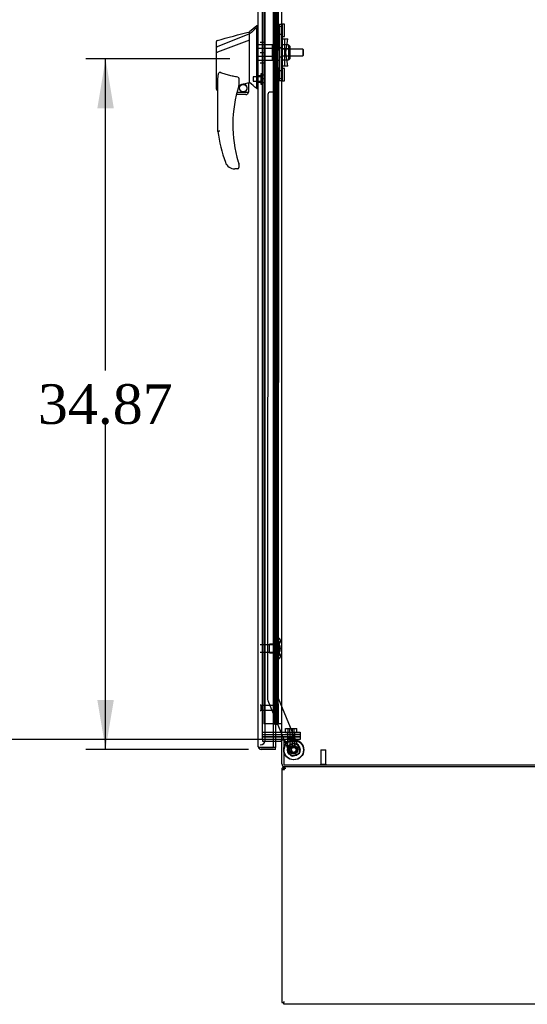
# Model space of a CAD drawing. Header units: inches. Extents: x 2 to 538, y -2 to 358.
# Tile 16 of 24: x 235 to 261, y 141 to 190. Entities that reach past the tile are written whole.
import ezdxf
from ezdxf.enums import TextEntityAlignment as Align
from ezdxf.lldxf.tags import DXFTag

# ---------------------------------------------------------------- set-up
doc = ezdxf.new("R2010")
doc.units = ezdxf.units.IN
doc.header["$MEASUREMENT"] = 0
for name, color, linetype in [('COM52265-5', 7, 'Continuous'), ('COM54746-68', 7, 'Continuous'), ('COM54928-6', 7, 'Continuous'), ('COM70096', 7, 'Continuous'), ('COM70099', 7, 'Continuous'), ('COM70219', 7, 'Continuous'), ('COM70838', 7, 'Continuous'), ('COM70839-4', 7, 'Continuous'), ('COM71153-4', 7, 'Continuous'), ('COM71154-4', 7, 'Continuous'), ('COM71156-4', 7, 'Continuous'), ('Default', 7, 'Continuous'), ('GSK86006', 7, 'Continuous'), ('HAN13064', 7, 'Continuous'), ('HAN13064_NUT', 7, 'Continuous'), ('HAN13064_SCREW', 7, 'Continuous'), ('HAN_NUT', 7, 'Continuous'), ('NTS16540', 7, 'Continuous'), ('NTS18147', 7, 'Continuous'), ('ROL87452', 7, 'Continuous'), ('RVT17786', 7, 'Continuous'), ('RVT19000', 7, 'Continuous'), ('SCC180005', 7, 'Continuous'), ('SPC87322', 7, 'Continuous'), ('STD21878', 7, 'Continuous'), ('STD26265', 7, 'Continuous'), ('WAF25376', 7, 'Continuous'), ('WAM30038', 7, 'Continuous')]:
    doc.layers.add(name, color=color, linetype=linetype)
doc.styles.add('SEACAD_Times_New_Roman', font='times.ttf')
tags = doc.linetypes.add('HIDDEN2', pattern=[0.1875, 0.125, -0.0625]).pattern_tags.tags
tags[6:7] = [DXFTag(74, 4), DXFTag(75, 0), DXFTag(340, '0'), DXFTag(46, 0.0), DXFTag(50, 0.0), DXFTag(44, 0.0), DXFTag(45, 0.0)]
tags[4:5] = [DXFTag(74, 4), DXFTag(75, 0), DXFTag(340, '0'), DXFTag(46, 0.0), DXFTag(50, 0.0), DXFTag(44, 0.0), DXFTag(45, 0.0)]
doc.dimstyles.new('HAMMOND_(STH_-_540x360)', dxfattribs={"dimtxt": 2, "dimasz": 2.5, "dimexe": 1, "dimexo": 1, "dimgap": 0.5, "dimtad": 0, "dimtih": 1, "dimtoh": 1, "dimzin": 0, "dimdsep": 46, "dimtxsty": 'SEACAD_Times_New_Roman', "dimblk1": '_SE_FILLED', "dimblk2": '_SE_FILLED', "dimsah": 1, "dimcen": 1, "dimadec": 0, "dimazin": 0, "dimtfac": 0.8, "dimtofl": 0, "dimtmove": 0, "dimatfit": 3, "dimfxl": 1, "dimtolj": 1, "dimtzin": 0, "dimarcsym": 0})

# ---------------------------------------------------------------- blocks, each defined once
blk = doc.blocks.new('SE2')
at = {"layer": 'COM52265-5', "color": 7, "linetype": 'HIDDEN2'}
for p, q in [((247.219, 154.065), (247.219, 223.44)), ((247.769, 154.065), (247.219, 154.065))]:
    blk.add_line(p, q, dxfattribs=at)
at = {"layer": 'COM52265-5', "color": 7, "linetype": 'Continuous'}
for p, q in [((248.186, 154.065), (248.186, 223.44)), ((248.138, 154.065), (247.769, 154.065)), ((248.138, 154.065), (248.186, 154.065)), ((248.329, 154.065), (248.186, 154.065)), ((248.281, 154.035), (248.281, 152.785)), ((248.329, 154.035), (248.281, 154.035)), ((248.329, 154.035), (248.329, 154.065)), ((248.281, 152.785), (272.779, 152.785))]:
    blk.add_line(p, q, dxfattribs=at)
at = {"layer": 'COM54746-68', "color": 7, "linetype": 'HIDDEN2'}
for p, q in [((247.283, 222.859), (247.283, 154.859)), ((247.838, 222.859), (247.838, 154.859)), ((247.938, 154.859), (247.938, 222.859)), ((247.888, 189.859), (247.888, 190.859)), ((247.929, 189.859), (247.929, 190.859)), ((248.005, 189.859), (248.005, 190.859)), ((247.877, 188.859), (247.877, 189.859)), ((247.974, 189.859), (248.005, 189.859)), ((248, 189.859), (248, 188.859)), ((248.005, 188.859), (248.005, 189.859)), ((247.888, 187.859), (247.888, 188.859)), ((247.929, 187.859), (247.929, 188.859)), ((247.974, 188.859), (248.005, 188.859)), ((248.005, 187.859), (248.005, 188.859)), ((247.877, 186.859), (247.877, 187.859)), ((247.974, 187.859), (248.005, 187.859)), ((248, 187.859), (248, 186.859)), ((248.005, 186.859), (248.005, 187.859)), ((247.888, 185.859), (247.888, 186.859)), ((247.929, 185.859), (247.929, 186.859)), ((247.974, 186.859), (248.005, 186.859)), ((248.005, 185.859), (248.005, 186.859)), ((247.877, 184.859), (247.877, 185.859)), ((247.974, 185.859), (248.005, 185.859)), ((248, 185.859), (248, 184.859)), ((248.005, 184.859), (248.005, 185.859)), ((247.888, 183.859), (247.888, 184.859)), ((247.929, 183.859), (247.929, 184.859)), ((247.974, 184.859), (248.005, 184.859)), ((248.005, 183.859), (248.005, 184.859)), ((247.877, 182.859), (247.877, 183.859)), ((247.974, 183.859), (248.005, 183.859)), ((248, 183.859), (248, 182.859)), ((248.005, 182.859), (248.005, 183.859)), ((247.888, 181.859), (247.888, 182.859)), ((247.929, 181.859), (247.929, 182.859)), ((247.974, 182.859), (248.005, 182.859)), ((248.005, 181.859), (248.005, 182.859)), ((247.877, 180.859), (247.877, 181.859)), ((247.974, 181.859), (248.005, 181.859)), ((248, 181.859), (248, 180.859)), ((248.005, 180.859), (248.005, 181.859)), ((247.888, 179.859), (247.888, 180.859)), ((247.929, 179.859), (247.929, 180.859)), ((247.974, 180.859), (248.005, 180.859)), ((248.005, 179.859), (248.005, 180.859)), ((247.877, 178.859), (247.877, 179.859)), ((247.974, 179.859), (248.005, 179.859)), ((248, 179.859), (248, 178.859)), ((248.005, 178.859), (248.005, 179.859)), ((247.888, 177.859), (247.888, 178.859)), ((247.929, 177.859), (247.929, 178.859)), ((247.974, 178.859), (248.005, 178.859)), ((248.005, 177.859), (248.005, 178.859)), ((247.877, 176.859), (247.877, 177.859)), ((247.974, 177.859), (248.005, 177.859)), ((248, 177.859), (248, 176.859)), ((248.005, 176.859), (248.005, 177.859)), ((247.888, 175.859), (247.888, 176.859)), ((247.929, 175.859), (247.929, 176.859)), ((247.974, 176.859), (248.005, 176.859)), ((248.005, 175.859), (248.005, 176.859)), ((247.877, 174.859), (247.877, 175.859)), ((247.974, 175.859), (248.005, 175.859)), ((248, 175.859), (248, 174.859)), ((248.005, 174.859), (248.005, 175.859)), ((247.888, 173.859), (247.888, 174.859)), ((247.929, 173.859), (247.929, 174.859)), ((247.974, 174.859), (248.005, 174.859)), ((248.005, 173.859), (248.005, 174.859)), ((247.877, 172.859), (247.877, 173.859)), ((247.974, 173.859), (248.005, 173.859)), ((248, 173.859), (248, 172.859)), ((248.005, 172.859), (248.005, 173.859)), ((247.888, 171.859), (247.888, 172.859)), ((247.929, 171.859), (247.929, 172.859)), ((247.974, 172.859), (248.005, 172.859)), ((248.005, 171.859), (248.005, 172.859)), ((247.877, 170.859), (247.877, 171.859)), ((247.974, 171.859), (248.005, 171.859)), ((248, 171.859), (248, 170.859)), ((248.005, 170.859), (248.005, 171.859)), ((247.888, 169.859), (247.888, 170.859)), ((247.929, 169.859), (247.929, 170.859)), ((247.974, 170.859), (248.005, 170.859)), ((248.005, 169.859), (248.005, 170.859)), ((247.877, 168.859), (247.877, 169.859)), ((247.974, 169.859), (248.005, 169.859)), ((248, 169.859), (248, 168.859)), ((248.005, 168.859), (248.005, 169.859)), ((247.888, 167.859), (247.888, 168.859)), ((247.929, 167.859), (247.929, 168.859)), ((247.974, 168.859), (248.005, 168.859)), ((248.005, 167.859), (248.005, 168.859)), ((247.877, 166.859), (247.877, 167.859)), ((247.974, 167.859), (248.005, 167.859)), ((248, 167.859), (248, 166.859)), ((248.005, 166.859), (248.005, 167.859)), ((247.888, 165.859), (247.888, 166.859)), ((247.929, 165.859), (247.929, 166.859)), ((247.974, 166.859), (248.005, 166.859)), ((248.005, 165.859), (248.005, 166.859)), ((247.877, 164.859), (247.877, 165.859)), ((247.974, 165.859), (248.005, 165.859)), ((248, 165.859), (248, 164.859)), ((248.005, 164.859), (248.005, 165.859)), ((247.888, 163.859), (247.888, 164.859)), ((247.929, 163.859), (247.929, 164.859)), ((247.974, 164.859), (248.005, 164.859)), ((248.005, 163.859), (248.005, 164.859)), ((247.877, 162.859), (247.877, 163.859)), ((247.974, 163.859), (248.005, 163.859)), ((248, 163.859), (248, 162.859)), ((248.005, 162.859), (248.005, 163.859)), ((247.888, 161.859), (247.888, 162.859)), ((247.929, 161.859), (247.929, 162.859)), ((247.974, 162.859), (248.005, 162.859)), ((248.005, 161.859), (248.005, 162.859)), ((247.877, 160.859), (247.877, 161.859)), ((247.974, 161.859), (248.005, 161.859)), ((248, 161.859), (248, 160.859)), ((248.005, 160.859), (248.005, 161.859)), ((247.888, 159.859), (247.888, 160.859)), ((247.929, 159.859), (247.929, 160.859)), ((247.974, 160.859), (248.005, 160.859)), ((248.005, 159.859), (248.005, 160.859)), ((247.877, 158.859), (247.877, 159.859)), ((247.974, 159.859), (248.005, 159.859)), ((248, 159.859), (248, 158.859)), ((248.005, 158.859), (248.005, 159.859)), ((247.888, 157.859), (247.888, 158.859)), ((247.929, 157.859), (247.929, 158.859)), ((247.974, 158.859), (248.005, 158.859)), ((248.005, 157.859), (248.005, 158.859)), ((247.877, 156.859), (247.877, 157.859)), ((247.974, 157.859), (248.005, 157.859)), ((248, 157.859), (248, 156.859)), ((248.005, 156.859), (248.005, 157.859)), ((247.888, 155.859), (247.888, 156.859)), ((247.929, 155.859), (247.929, 156.859)), ((247.974, 156.859), (248.005, 156.859)), ((248.005, 155.859), (248.005, 156.859)), ((247.877, 154.859), (247.877, 155.859)), ((247.974, 155.859), (248.005, 155.859)), ((248, 155.859), (248, 154.859)), ((248.005, 154.859), (248.005, 155.859)), ((247.769, 154.859), (247.283, 154.859))]:
    blk.add_line(p, q, dxfattribs=at)
at = {"layer": 'COM54746-68', "color": 7, "linetype": 'Continuous'}
for p, q in [((247.771, 190.859), (247.771, 189.859)), ((247.974, 190.859), (247.974, 189.859)), ((247.771, 189.859), (247.974, 189.859)), ((247.771, 189.859), (247.974, 189.859)), ((247.771, 189.859), (247.771, 188.859)), ((247.974, 189.859), (247.974, 188.859)), ((247.771, 188.859), (247.771, 187.859)), ((247.771, 188.859), (247.974, 188.859)), ((247.771, 188.859), (247.974, 188.859)), ((247.974, 188.859), (247.974, 187.859)), ((247.771, 187.859), (247.974, 187.859)), ((247.771, 187.859), (247.974, 187.859)), ((247.771, 187.859), (247.771, 186.859)), ((247.974, 187.859), (247.974, 186.859)), ((247.771, 186.859), (247.771, 185.859)), ((247.771, 186.859), (247.974, 186.859)), ((247.771, 186.859), (247.974, 186.859)), ((247.974, 186.859), (247.974, 185.859)), ((247.771, 185.859), (247.974, 185.859)), ((247.771, 185.859), (247.974, 185.859)), ((247.771, 185.859), (247.771, 184.859)), ((247.974, 185.859), (247.974, 184.859)), ((247.771, 184.859), (247.771, 183.859)), ((247.771, 184.859), (247.974, 184.859)), ((247.771, 184.859), (247.974, 184.859)), ((247.974, 184.859), (247.974, 183.859)), ((247.771, 183.859), (247.974, 183.859)), ((247.771, 183.859), (247.974, 183.859)), ((247.771, 183.859), (247.771, 182.859)), ((247.974, 183.859), (247.974, 182.859)), ((247.771, 182.859), (247.771, 181.859)), ((247.771, 182.859), (247.974, 182.859)), ((247.771, 182.859), (247.974, 182.859)), ((247.974, 182.859), (247.974, 181.859)), ((247.771, 181.859), (247.974, 181.859)), ((247.771, 181.859), (247.974, 181.859)), ((247.771, 181.859), (247.771, 180.859)), ((247.974, 181.859), (247.974, 180.859)), ((247.771, 180.859), (247.771, 179.859)), ((247.771, 180.859), (247.974, 180.859)), ((247.771, 180.859), (247.974, 180.859)), ((247.974, 180.859), (247.974, 179.859)), ((247.771, 179.859), (247.974, 179.859)), ((247.771, 179.859), (247.974, 179.859)), ((247.771, 179.859), (247.771, 178.859)), ((247.974, 179.859), (247.974, 178.859)), ((247.771, 178.859), (247.771, 177.859)), ((247.771, 178.859), (247.974, 178.859)), ((247.771, 178.859), (247.974, 178.859)), ((247.974, 178.859), (247.974, 177.859)), ((247.771, 177.859), (247.974, 177.859)), ((247.771, 177.859), (247.974, 177.859)), ((247.771, 177.859), (247.771, 176.859)), ((247.974, 177.859), (247.974, 176.859)), ((247.771, 176.859), (247.771, 175.859)), ((247.771, 176.859), (247.974, 176.859)), ((247.771, 176.859), (247.974, 176.859)), ((247.974, 176.859), (247.974, 175.859)), ((247.771, 175.859), (247.974, 175.859)), ((247.771, 175.859), (247.974, 175.859)), ((247.771, 175.859), (247.771, 174.859)), ((247.974, 175.859), (247.974, 174.859)), ((247.771, 174.859), (247.771, 173.859)), ((247.771, 174.859), (247.974, 174.859)), ((247.771, 174.859), (247.974, 174.859)), ((247.974, 174.859), (247.974, 173.859)), ((247.771, 173.859), (247.974, 173.859)), ((247.771, 173.859), (247.974, 173.859)), ((247.771, 173.859), (247.771, 172.859)), ((247.974, 173.859), (247.974, 172.859)), ((247.771, 172.859), (247.771, 171.859)), ((247.771, 172.859), (247.974, 172.859)), ((247.771, 172.859), (247.974, 172.859)), ((247.974, 172.859), (247.974, 171.859)), ((247.771, 171.859), (247.974, 171.859)), ((247.771, 171.859), (247.974, 171.859)), ((247.771, 171.859), (247.771, 170.859)), ((247.974, 171.859), (247.974, 170.859)), ((247.771, 170.859), (247.771, 169.859)), ((247.771, 170.859), (247.974, 170.859)), ((247.771, 170.859), (247.974, 170.859)), ((247.974, 170.859), (247.974, 169.859)), ((247.771, 169.859), (247.974, 169.859)), ((247.771, 169.859), (247.974, 169.859)), ((247.771, 169.859), (247.771, 168.859)), ((247.974, 169.859), (247.974, 168.859)), ((247.771, 168.859), (247.771, 167.859)), ((247.771, 168.859), (247.974, 168.859)), ((247.771, 168.859), (247.974, 168.859)), ((247.974, 168.859), (247.974, 167.859)), ((247.771, 167.859), (247.974, 167.859)), ((247.771, 167.859), (247.974, 167.859)), ((247.771, 167.859), (247.771, 166.859)), ((247.974, 167.859), (247.974, 166.859)), ((247.771, 166.859), (247.771, 165.859)), ((247.771, 166.859), (247.974, 166.859)), ((247.771, 166.859), (247.974, 166.859)), ((247.974, 166.859), (247.974, 165.859)), ((247.771, 165.859), (247.974, 165.859)), ((247.771, 165.859), (247.974, 165.859)), ((247.771, 165.859), (247.771, 164.859)), ((247.974, 165.859), (247.974, 164.859)), ((247.771, 164.859), (247.771, 163.859)), ((247.771, 164.859), (247.974, 164.859)), ((247.771, 164.859), (247.974, 164.859)), ((247.974, 164.859), (247.974, 163.859)), ((247.771, 163.859), (247.974, 163.859)), ((247.771, 163.859), (247.974, 163.859)), ((247.771, 163.859), (247.771, 162.859)), ((247.974, 163.859), (247.974, 162.859)), ((247.771, 162.859), (247.771, 161.859)), ((247.771, 162.859), (247.974, 162.859)), ((247.771, 162.859), (247.974, 162.859)), ((247.974, 162.859), (247.974, 161.859)), ((247.771, 161.859), (247.974, 161.859)), ((247.771, 161.859), (247.974, 161.859)), ((247.771, 161.859), (247.771, 160.859)), ((247.974, 161.859), (247.974, 160.859)), ((247.771, 160.859), (247.771, 159.859)), ((247.771, 160.859), (247.974, 160.859)), ((247.771, 160.859), (247.974, 160.859)), ((247.974, 160.859), (247.974, 159.859)), ((247.771, 159.859), (247.974, 159.859)), ((247.771, 159.859), (247.974, 159.859)), ((247.771, 159.859), (247.771, 158.859)), ((247.974, 159.859), (247.974, 158.859)), ((247.771, 158.859), (247.771, 157.859)), ((247.771, 158.859), (247.974, 158.859)), ((247.771, 158.859), (247.974, 158.859)), ((247.974, 158.859), (247.974, 157.859)), ((247.771, 157.859), (247.974, 157.859)), ((247.771, 157.859), (247.974, 157.859)), ((247.771, 157.859), (247.771, 156.859)), ((247.974, 157.859), (247.974, 156.859)), ((247.771, 156.859), (247.771, 155.859)), ((247.771, 156.859), (247.974, 156.859)), ((247.771, 156.859), (247.974, 156.859)), ((247.974, 156.859), (247.974, 155.859)), ((247.771, 155.859), (247.974, 155.859)), ((247.771, 155.859), (247.974, 155.859)), ((247.771, 155.859), (247.771, 154.859)), ((247.974, 155.859), (247.974, 154.859)), ((247.771, 154.859), (247.769, 154.859)), ((247.974, 154.859), (247.771, 154.859)), ((247.826, 154.824), (247.826, 154.85)), ((247.826, 154.85), (247.876, 154.85)), ((247.876, 154.824), (247.826, 154.824)), ((247.838, 154.859), (247.838, 154.85)), ((247.901, 154.85), (247.876, 154.85)), ((247.901, 154.824), (247.876, 154.824)), ((247.901, 154.85), (247.951, 154.85)), ((247.951, 154.824), (247.901, 154.824)), ((247.938, 154.85), (247.938, 154.859)), ((247.951, 154.85), (247.951, 154.824)), ((248.186, 154.859), (247.974, 154.859))]:
    blk.add_line(p, q, dxfattribs=at)
at = {"layer": 'COM54928-6', "color": 7, "linetype": 'Continuous'}
for p, q in [((248.329, 152.635), (248.329, 152.69)), ((248.186, 152.547), (248.186, 140.785)), ((248.186, 152.547), (248.329, 152.547)), ((248.291, 152.577), (248.216, 152.635)), ((248.329, 152.547), (248.329, 152.635)), ((248.186, 140.785), (248.281, 140.785)), ((248.281, 140.785), (248.329, 140.833)), ((248.281, 140.785), (248.329, 140.833)), ((248.281, 140.69), (248.281, 140.785)), ((272.779, 140.69), (248.281, 140.69))]:
    blk.add_line(p, q, dxfattribs=at)
for radius, start, end in [(0.143, 90, 142.4161), (0.143, 142.4162, 180), (0.048, 142.4162, 180), (0.048, 90, 142.4162), (0.048, 90, 142.4162)]:
    blk.add_arc((248.329, 152.547), radius, start, end, dxfattribs=at)
at = {"layer": 'COM54928-6', "color": 7, "linetype": 'HIDDEN2'}
blk.add_arc((248.391, 152.485), 0.11, 92.1547, 123.9357, dxfattribs=at)
at = {"layer": 'COM54928-6', "color": 7, "linetype": 'Continuous'}
blk.add_open_spline([(248.387, 152.69), (248.377, 152.69), (248.367, 152.685), (248.348, 152.666), (248.339, 152.652), (248.329, 152.635)], degree=3, knots=[0, 0, 0, 0, 0.5, 0.5, 1, 1, 1, 1], dxfattribs=at)
at = {"layer": 'COM70096', "color": 7, "linetype": 'HIDDEN2'}
for p, q in [((248.368, 154.19), (247.219, 154.19)), ((248.368, 154.19), (249.118, 154.19)), ((249.118, 154.19), (249.118, 154.065)), ((248.368, 154.065), (248.329, 154.065)), ((249.118, 154.065), (248.368, 154.065))]:
    blk.add_line(p, q, dxfattribs=at)
at = {"layer": 'COM70099', "color": 7, "linetype": 'HIDDEN2'}
for p, q in [((247.219, 154.44), (248.368, 154.44)), ((247.219, 154.315), (248.368, 154.315)), ((248.368, 154.44), (249.118, 154.44)), ((249.118, 154.315), (248.368, 154.315)), ((249.118, 154.44), (249.118, 154.315))]:
    blk.add_line(p, q, dxfattribs=at)
at = {"layer": 'COM70219', "color": 7, "linetype": 'HIDDEN2'}
for p, q in [((247.344, 154.285), (247.344, 223.432)), ((247.344, 154.035), (247.344, 154.285))]:
    blk.add_line(p, q, dxfattribs=at)
blk.add_arc((247.094, 154.035), 0.25, 270, 0, dxfattribs=at)
at = {"layer": 'COM70838', "color": 7, "linetype": 'HIDDEN2'}
for p, q in [((248.076, 190.065), (248.076, 190.19)), ((248.076, 190.19), (248.201, 190.19)), ((248.076, 190.065), (248.076, 187.44)), ((248.201, 190.19), (248.201, 190.065)), ((248.201, 190.065), (248.201, 187.44)), ((248.204, 189.44), (248.318, 189.44)), ((248.318, 189.44), (248.318, 188.065)), ((248.318, 189.44), (248.488, 189.44)), ((248.388, 188.753), (248.488, 189.44)), ((248.488, 188.065), (248.388, 188.753)), ((248.318, 188.065), (248.215, 188.065)), ((248.488, 188.065), (248.318, 188.065)), ((248.076, 187.315), (248.076, 187.44)), ((248.201, 187.315), (248.076, 187.315)), ((248.201, 187.44), (248.201, 187.315))]:
    blk.add_line(p, q, dxfattribs=at)
for centre, start, end in [((248.318, 189.495), 180, 208.0398), ((248.318, 189.468), 180, 193.5446), ((248.318, 188.038), 166.4554, 180), ((248.318, 188.01), 151.9602, 180)]:
    blk.add_arc(centre, 0.117, start, end, dxfattribs=at)
at = {"layer": 'COM70839-4', "color": 7, "linetype": 'HIDDEN2'}
for p, q in [((248.014, 189.503), (248.001, 221.349)), ((247.944, 190.628), (247.944, 189.616)), ((247.944, 189.616), (247.944, 189.616)), ((248.014, 189.503), (248.014, 189.503)), ((248.014, 188.002), (248.001, 156.157)), ((247.944, 187.89), (247.944, 186.877)), ((247.483, 186.628), (247.47, 156.076)), ((247.819, 186.752), (247.608, 186.753)), ((247.819, 186.752), (247.608, 186.753)), ((248.001, 156.157), (248.001, 156.157)), ((248.001, 156.157), (249.1, 153.5)), ((248.001, 156.157), (249.1, 153.5)), ((247.47, 156.076), (247.47, 156.076)), ((247.479, 156.028), (248.292, 154.065)), ((247.479, 156.028), (248.292, 154.065)), ((248.304, 154.035), (248.61, 153.297)), ((248.304, 154.035), (248.61, 153.297)), ((249.033, 153.337), (248.773, 153.23)), ((249.033, 153.337), (248.773, 153.23))]:
    blk.add_line(p, q, dxfattribs=at)
at = {"layer": 'COM70839-4', "color": 7, "linetype": 'Continuous'}
blk.add_line((248.292, 154.065), (248.304, 154.035), dxfattribs=at)
blk.add_line((248.292, 154.065), (248.304, 154.035), dxfattribs=at)
at = {"layer": 'COM70839-4', "color": 7, "linetype": 'HIDDEN2'}
blk.add_circle((248.781, 153.537), 0.129, dxfattribs=at)
for centre, radius, start, end in [((248.069, 189.616), 0.125, 180.0243, 243.9204), ((248.069, 187.89), 0.125, 116.0796, 179.9757), ((247.608, 186.628), 0.125, 89.9757, 179.9757), ((247.819, 186.877), 0.125, 269.9757, 359.9757), ((247.819, 186.877), 0.125, 269.9757, 359.9757), ((247.595, 156.076), 0.125, 179.9757, 202.4877), ((248.725, 153.345), 0.125, 202.4877, 292.4877), ((248.781, 153.537), 0.129, 171.2174, 183.464), ((248.781, 153.537), 0.129, 261.3332, 278.5425), ((248.985, 153.453), 0.125, 292.4877, 22.4877)]:
    blk.add_arc(centre, radius, start, end, dxfattribs=at)
at = {"layer": 'COM71153-4', "color": 7, "linetype": 'HIDDEN2'}
for p, q in [((247.007, 153.66), (247.142, 153.66)), ((247.029, 153.66), (247.007, 153.66))]:
    blk.add_line(p, q, dxfattribs=at)
at = {"layer": 'COM71153-4', "color": 7, "linetype": 'Continuous'}
blk.add_arc((247.142, 153.708), 0.143, 199.6129, 217.5036, dxfattribs=at)
at = {"layer": 'COM71154-4', "color": 7, "linetype": 'Continuous'}
for p, q in [((246.999, 153.708), (246.999, 224.009)), ((247.769, 153.66), (247.769, 224.057)), ((246.999, 153.708), (246.999, 153.708)), ((246.999, 153.708), (246.999, 153.708)), ((247.079, 153.66), (247.029, 153.621)), ((247.142, 153.66), (247.029, 153.66)), ((247.079, 153.66), (247.142, 153.66)), ((247.142, 153.66), (247.142, 153.66)), ((247.874, 153.66), (247.142, 153.66)), ((247.142, 153.66), (247.769, 153.66)), ((247.874, 153.66), (247.769, 153.66)), ((247.874, 153.97), (247.874, 153.66)), ((247.874, 153.565), (247.874, 153.66)), ((247.874, 153.565), (247.142, 153.565))]:
    blk.add_line(p, q, dxfattribs=at)
at = {"layer": 'COM71154-4', "color": 7, "linetype": 'HIDDEN2'}
blk.add_line((247.874, 223.535), (247.874, 153.97), dxfattribs=at)
at = {"layer": 'COM71154-4', "color": 7, "linetype": 'Continuous'}
for start, end in [(180, 180.0762), (180.1561, 217.5036), (217.5036, 270)]:
    blk.add_arc((247.142, 153.708), 0.143, start, end, dxfattribs=at)
blk.add_open_spline([(247.029, 153.66), (247.019, 153.668), (247.012, 153.676), (247.004, 153.688), (247.002, 153.692), (247, 153.7), (246.999, 153.704), (246.999, 153.708)], degree=3, knots=[0, 0, 0, 0, 0.5, 0.5, 0.75, 0.75, 1, 1, 1, 1], dxfattribs=at)
at = {"layer": 'COM71156-4', "color": 7, "linetype": 'HIDDEN2'}
for p, q in [((247.219, 154.065), (247.219, 153.97)), ((247.219, 153.97), (247.769, 153.97))]:
    blk.add_line(p, q, dxfattribs=at)
at = {"layer": 'COM71156-4', "color": 7, "linetype": 'Continuous'}
for p, q in [((247.769, 153.97), (248.138, 153.97)), ((248.186, 152.833), (248.186, 154.035)), ((248.281, 154.035), (248.186, 154.035)), ((272.779, 152.69), (248.329, 152.69))]:
    blk.add_line(p, q, dxfattribs=at)
for centre, radius, start, end in [((248.138, 153.922), 0.143, 52.2051, 90), ((248.138, 153.922), 0.048, 0, 90), ((248.329, 152.833), 0.143, 180, 270)]:
    blk.add_arc(centre, radius, start, end, dxfattribs=at)
at = {"layer": 'COM71156-4', "color": 7, "linetype": 'HIDDEN2'}
blk.add_arc((248.329, 152.833), 0.048, 180, 270, dxfattribs=at)
at = {"layer": 'GSK86006', "color": 7, "linetype": 'HIDDEN2'}
for p, q in [((247.219, 154.315), (248.368, 154.315)), ((247.219, 154.19), (248.368, 154.19)), ((248.368, 154.315), (249.118, 154.315)), ((249.118, 154.19), (248.368, 154.19)), ((249.118, 154.315), (249.118, 154.19))]:
    blk.add_line(p, q, dxfattribs=at)
at = {"layer": 'HAN13064', "color": 7, "linetype": 'Continuous'}
for p, q in [((246.919, 190.103), (246.564, 189.803)), ((246.999, 190.103), (246.916, 190.103)), ((246.919, 190.103), (246.919, 190.001)), ((246.919, 189.942), (246.919, 190.001)), ((246.919, 189.855), (246.919, 189.942)), ((246.564, 189.691), (244.929, 189.035)), ((246.564, 189.691), (246.564, 189.803)), ((246.564, 189.544), (246.564, 189.691)), ((246.564, 189.45), (246.564, 189.544)), ((246.564, 189.377), (246.564, 189.45)), ((246.919, 187.365), (246.919, 189.855)), ((244.884, 189.01), (244.884, 189.307)), ((244.884, 189.032), (244.884, 189.053)), ((244.884, 188.776), (244.884, 189.01)), ((246.564, 189.377), (244.94, 188.774)), ((246.564, 187.492), (246.564, 189.377)), ((244.884, 186.903), (244.884, 188.776)), ((244.938, 188.773), (244.94, 188.774)), ((246.564, 187.345), (246.564, 187.492)), ((244.964, 184.77), (244.964, 187.44)), ((246.024, 187.36), (246.024, 187.097)), ((246.024, 187.11), (246.151, 187.14)), ((246.235, 187.159), (246.469, 187.214)), ((246.499, 187.217), (246.564, 187.233)), ((246.499, 187.217), (246.499, 187.218)), ((246.499, 187.218), (246.499, 186.753)), ((246.564, 187.233), (246.564, 187.345)), ((246.919, 186.96), (246.919, 187.365)), ((246.919, 186.935), (246.919, 186.96)), ((244.958, 186.845), (244.964, 186.846)), ((246.374, 186.628), (245.894, 186.628)), ((245.926, 186.753), (246.499, 186.753)), ((246.919, 186.933), (246.999, 186.933)), ((245.527, 182.968), (245.526, 182.966)), ((246.024, 183.116), (246.024, 182.938)), ((245.964, 182.878), (245.809, 182.878))]:
    blk.add_line(p, q, dxfattribs=at)
at = {"layer": 'HAN13064', "color": 7, "linetype": 'HIDDEN2'}
for p, q in [((247.701, 189.148), (246.999, 189.148)), ((247.701, 188.952), (246.999, 188.952)), ((247.701, 189.148), (247.701, 188.952)), ((247.701, 188.952), (247.701, 188.553)), ((247.701, 188.553), (246.999, 188.553)), ((247.826, 188.913), (247.701, 188.913)), ((247.826, 188.593), (247.701, 188.593)), ((247.701, 188.553), (247.701, 188.357)), ((247.826, 188.913), (247.826, 188.753)), ((247.826, 188.753), (247.826, 188.593)), ((249.252, 188.913), (248.201, 188.913)), ((248.201, 188.593), (249.252, 188.593)), ((249.252, 188.913), (249.252, 188.593)), ((249.282, 188.883), (249.252, 188.913)), ((249.252, 188.593), (249.282, 188.623)), ((249.282, 188.623), (249.282, 188.883)), ((247.701, 188.357), (246.999, 188.357)), ((247.124, 187.577), (246.999, 187.577)), ((246.999, 187.252), (247.124, 187.252))]:
    blk.add_line(p, q, dxfattribs=at)
at = {"layer": 'HAN13064', "color": 7, "linetype": 'Continuous'}
blk.add_circle((246.238, 186.957), 0.188, dxfattribs=at)
for centre, radius, start, end in [((-59.356, 1328.486), 1179.062, 284.955175, 285.038073), ((244.944, 189.307), 0.06, 105.824, 180.0002), ((244.929, 189.134), 0.361, 262.9065, 271.5232), ((252.128, 185.106), 6.417, 162.105, 197.0102), ((245.964, 187.097), 0.06, 342.105, 0), ((246.238, 186.957), 0.202, 115.2676, 90.8956), ((245.976, 188.084), 0.961, 280.5316, 285.6316), ((210.153, 143.786), 56.686, 49.5649, 50.0347), ((246.374, 186.753), 0.125, 270, 310.5358), ((246.374, 186.753), 0.125, 310.5358, 346.1135), ((246.374, 186.753), 0.125, 346.1135, 0), ((252.304, 185.705), 7.4, 187.261, 199.7146), ((245.809, 183.378), 0.5, 199.7146, 235.4377), ((245.964, 183.116), 0.06, 0, 17.895), ((245.809, 183.378), 0.5, 235.4377, 270), ((245.964, 182.938), 0.06, 270, 0)]:
    blk.add_arc(centre, radius, start, end, dxfattribs=at)
blk.add_ellipse((244.944, 186.903), major_axis=(0.06, 0), ratio=0.999979, start_param=3.141468, end_param=4.950188, dxfattribs=at)
blk.add_open_spline([(246.919, 190.001), (246.801, 189.898), (246.682, 189.794), (246.564, 189.691)], degree=3, dxfattribs=at)
for points, knots in [([(244.929, 189.035), (244.916, 189.034), (244.905, 189.03), (244.889, 189.021), (244.884, 189.016), (244.884, 189.01)], [0, 0, 0, 0, 0.5, 0.5, 1, 1, 1, 1]), ([(244.964, 187.44), (244.964, 187.498), (244.968, 187.555), (244.983, 187.641), (244.989, 187.669), (245.004, 187.71), (245.009, 187.724), (245.022, 187.741), (245.027, 187.747), (245.039, 187.755), (245.047, 187.756), (245.054, 187.753)], [0, 0, 0, 0, 0.5, 0.5, 0.75, 0.75, 0.875, 0.875, 0.9375, 0.9375, 1, 1, 1, 1]), ([(245.964, 187.515), (245.886, 187.525), (245.808, 187.538), (245.654, 187.567), (245.577, 187.585), (245.425, 187.624), (245.349, 187.646), (245.2, 187.696), (245.127, 187.723), (245.054, 187.753)], [0, 0, 0, 0, 0.25, 0.25, 0.5, 0.5, 0.75, 0.75, 1, 1, 1, 1]), ([(245.964, 187.515), (245.968, 187.514), (245.972, 187.513), (245.978, 187.509), (245.981, 187.506), (245.989, 187.498), (245.993, 187.492), (246, 187.479), (246.003, 187.472), (246.009, 187.458), (246.011, 187.452), (246.017, 187.431), (246.019, 187.417), (246.022, 187.395), (246.023, 187.388), (246.024, 187.374), (246.024, 187.367), (246.024, 187.36)], [0, 0, 0, 0, 0.0625, 0.0625, 0.125, 0.125, 0.25, 0.25, 0.375, 0.375, 0.5, 0.5, 0.75, 0.75, 0.875, 0.875, 1, 1, 1, 1]), ([(246.469, 187.214), (246.473, 187.215), (246.477, 187.216), (246.484, 187.217), (246.487, 187.218), (246.496, 187.219), (246.499, 187.219), (246.499, 187.218)], [0, 0, 0, 0, 0.25, 0.25, 0.5, 0.5, 1, 1, 1, 1]), ([(245.054, 184.776), (245.048, 184.775), (245.042, 184.775), (245.031, 184.774), (245.025, 184.774), (245.009, 184.773), (244.999, 184.772), (244.986, 184.772), (244.983, 184.771), (244.976, 184.771), (244.973, 184.771), (244.969, 184.77), (244.967, 184.77), (244.965, 184.77), (244.964, 184.77), (244.964, 184.77)], [0, 0, 0, 0, 0.125, 0.125, 0.25, 0.25, 0.5, 0.5, 0.625, 0.625, 0.75, 0.75, 0.875, 0.875, 1, 1, 1, 1]), ([(245.991, 183.229), (245.997, 183.212), (246.002, 183.194), (246.01, 183.169), (246.013, 183.16), (246.017, 183.148), (246.018, 183.145), (246.02, 183.139), (246.02, 183.138), (246.021, 183.135), (246.021, 183.134), (246.021, 183.134)], [0, 0, 0, 0, 0.5, 0.5, 0.75, 0.75, 0.875, 0.875, 0.9375, 0.9375, 1, 1, 1, 1])]:
    blk.add_open_spline(points, degree=3, knots=knots, dxfattribs=at)
at = {"layer": 'HAN13064_NUT', "color": 7, "linetype": 'HIDDEN2'}
for p, q in [((248.526, 189.137), (248.201, 189.137)), ((248.526, 188.945), (248.201, 188.945)), ((248.526, 189.137), (248.526, 189.041)), ((248.576, 189.085), (248.526, 189.085)), ((248.526, 189.041), (248.526, 188.945)), ((248.526, 188.945), (248.526, 188.753)), ((248.606, 188.45), (248.606, 189.055)), ((248.526, 188.561), (248.201, 188.561)), ((248.526, 188.753), (248.526, 188.561)), ((248.526, 188.561), (248.526, 188.465)), ((248.526, 188.465), (248.526, 188.369)), ((248.526, 188.369), (248.201, 188.369)), ((248.526, 188.42), (248.576, 188.42))]:
    blk.add_line(p, q, dxfattribs=at)
for centre, start, end in [((248.576, 189.055), 0, 90), ((248.576, 188.45), 270, 0)]:
    blk.add_arc(centre, 0.03, start, end, dxfattribs=at)
at = {"layer": 'HAN13064_SCREW', "color": 7, "linetype": 'HIDDEN2'}
for p, q in [((246.749, 187.531), (246.749, 187.299)), ((247.124, 187.531), (246.749, 187.531)), ((247.124, 187.677), (247.124, 187.152)), ((247.194, 187.677), (247.124, 187.677)), ((247.194, 187.677), (247.194, 187.152)), ((247.331, 187.607), (247.194, 187.607)), ((247.331, 187.415), (247.331, 187.607)), ((246.749, 187.299), (247.124, 187.299)), ((247.124, 187.152), (247.194, 187.152)), ((247.331, 187.415), (247.194, 187.415)), ((247.331, 187.222), (247.194, 187.222)), ((247.331, 187.222), (247.331, 187.415))]:
    blk.add_line(p, q, dxfattribs=at)
at = {"layer": 'HAN_NUT', "color": 7, "linetype": 'HIDDEN2'}
for p, q in [((247.094, 189.283), (247.309, 189.283)), ((247.309, 188.753), (247.309, 189.283)), ((247.094, 188.753), (247.309, 188.753)), ((247.309, 188.223), (247.309, 188.753)), ((247.094, 188.223), (247.309, 188.223))]:
    blk.add_line(p, q, dxfattribs=at)
at = {"layer": 'NTS16540', "color": 7, "linetype": 'HIDDEN2'}
for p, q in [((248.344, 154.065), (248.344, 153.965)), ((248.344, 153.965), (248.844, 153.965)), ((248.448, 154.095), (248.448, 154.065)), ((248.731, 154.105), (248.458, 154.105)), ((248.469, 154.065), (248.469, 153.965)), ((248.573, 154.095), (248.573, 154.065)), ((248.856, 154.105), (248.731, 154.105)), ((248.741, 154.065), (248.741, 154.095)), ((248.844, 154.065), (248.844, 153.965)), ((248.844, 153.965), (248.969, 153.965)), ((248.866, 154.065), (248.866, 154.095)), ((248.969, 154.065), (248.969, 153.965))]:
    blk.add_line(p, q, dxfattribs=at)
for centre, start, end in [((248.458, 154.095), 90, 180), ((248.583, 154.095), 90, 180), ((248.731, 154.095), 0, 90), ((248.856, 154.095), 0, 90)]:
    blk.add_arc(centre, 0.01, start, end, dxfattribs=at)
at = {"layer": 'NTS18147', "color": 7, "linetype": 'HIDDEN2'}
for p, q in [((248.002, 159.156), (248.002, 159.16)), ((248.065, 159.16), (248.002, 159.16)), ((248.002, 159.156), (248.002, 158.967)), ((248.002, 159.156), (248.065, 159.156)), ((248.065, 159.156), (248.065, 159.16)), ((247.564, 158.44), (247.564, 158.88)), ((248.002, 158.88), (247.564, 158.88)), ((248.002, 158.967), (248.002, 158.849)), ((248.065, 158.967), (248.002, 158.967)), ((248.002, 158.849), (248.002, 158.472)), ((248.002, 158.849), (248.065, 158.849)), ((248.065, 158.849), (248.065, 158.967)), ((248.127, 159.007), (248.127, 159.061)), ((247.564, 158.44), (248.002, 158.44)), ((248.002, 158.472), (248.002, 158.354)), ((248.065, 158.472), (248.002, 158.472)), ((248.002, 158.354), (248.002, 158.165)), ((248.002, 158.354), (248.065, 158.354)), ((248.002, 158.165), (248.002, 158.16)), ((248.065, 158.165), (248.002, 158.165)), ((248.002, 158.16), (248.065, 158.16)), ((248.065, 158.354), (248.065, 158.472)), ((248.065, 158.165), (248.065, 158.16)), ((248.127, 158.259), (248.127, 158.314))]:
    blk.add_line(p, q, dxfattribs=at)
blk.add_arc((247.808, 158.66), 0.318, 323.6338, 36.3662, dxfattribs=at)
for centre, start_param, end_param in [((247.808, 159.061), 2.506883, 3.776302), ((247.808, 159.007), 2.506883, 3.141593), ((247.808, 158.314), 3.141593, 3.776302), ((247.808, 158.259), 2.506883, 3.776302)]:
    blk.add_ellipse(centre, major_axis=(-0.318, 0), ratio=0.5, start_param=start_param, end_param=end_param, dxfattribs=at)
at = {"layer": 'ROL87452', "color": 7, "linetype": 'HIDDEN2'}
for p, q in [((248.296, 153.544), (248.296, 153.536)), ((249.296, 153.536), (249.296, 153.544))]:
    blk.add_line(p, q, dxfattribs=at)
for radius in [0.5, 0.206]:
    blk.add_circle((248.781, 153.537), radius, dxfattribs=at)
for centre, major_axis in [((248.796, 153.544), (0.5, 0)), ((248.796, 153.54), (-0.125, 0))]:
    blk.add_ellipse(centre, major_axis=major_axis, ratio=0.999924, start_param=0, end_param=3.141593, dxfattribs=at)
for major_axis in [(0.5, 0), (-0.125, 0)]:
    blk.add_ellipse((248.796, 153.536), major_axis=major_axis, ratio=0.999924, dxfattribs=at)
at = {"layer": 'RVT17786', "color": 7, "linetype": 'HIDDEN2'}
for radius in [0.217, 0.125]:
    blk.add_circle((248.781, 153.537), radius, dxfattribs=at)
for start, end in [(56.4319, 87.4626), (0, 10.7432), (359.9757, 0)]:
    blk.add_arc((248.781, 153.537), 0.217, start, end, dxfattribs=at)
at = {"layer": 'RVT19000', "color": 7, "linetype": 'HIDDEN2'}
for p, q in [((247.864, 189.738), (247.864, 190.019)), ((248.076, 190.019), (247.864, 190.019)), ((248.201, 190.073), (248.076, 190.073)), ((248.201, 190.19), (248.201, 190.191)), ((248.314, 190.191), (248.201, 190.191)), ((248.314, 189.566), (248.314, 190.191)), ((247.864, 189.738), (248.076, 189.738)), ((248.076, 189.683), (248.201, 189.683)), ((248.201, 189.566), (248.314, 189.566)), ((248.314, 187.94), (248.201, 187.94)), ((248.314, 187.315), (248.314, 187.94)), ((247.864, 187.487), (247.864, 187.768)), ((248.076, 187.768), (247.864, 187.768)), ((247.864, 187.487), (248.076, 187.487)), ((248.201, 187.822), (248.076, 187.822)), ((248.076, 187.432), (248.201, 187.432)), ((248.201, 187.315), (248.201, 187.315)), ((248.201, 187.315), (248.314, 187.315))]:
    blk.add_line(p, q, dxfattribs=at)
at = {"layer": 'SCC180005', "color": 7, "linetype": 'HIDDEN2'}
for p, q in [((248.378, 154.614), (248.594, 154.614)), ((248.378, 154.44), (248.378, 154.614)), ((248.471, 154.44), (248.471, 153.69)), ((248.503, 154.44), (248.503, 154.614)), ((248.594, 154.614), (248.81, 154.614)), ((248.594, 154.44), (248.594, 154.614)), ((248.596, 154.44), (248.596, 153.69)), ((248.717, 153.69), (248.717, 154.44)), ((248.719, 154.44), (248.719, 154.614)), ((248.81, 154.614), (248.935, 154.614)), ((248.81, 154.44), (248.81, 154.614)), ((248.842, 153.69), (248.842, 154.44)), ((248.935, 154.44), (248.935, 154.614)), ((248.717, 153.69), (248.471, 153.69)), ((248.719, 153.69), (248.842, 153.69))]:
    blk.add_line(p, q, dxfattribs=at)
at = {"layer": 'SPC87322', "color": 7, "linetype": 'HIDDEN2'}
for p, q in [((248.076, 189.145), (247.701, 189.145)), ((248.201, 188.99), (248.076, 188.99)), ((248.201, 188.98), (248.076, 188.98)), ((248.201, 188.525), (248.076, 188.525)), ((248.201, 188.515), (248.076, 188.515)), ((247.701, 188.36), (248.076, 188.36))]:
    blk.add_line(p, q, dxfattribs=at)
at = {"layer": 'STD21878', "color": 7, "linetype": 'HIDDEN2'}
for p, q in [((247.125, 155.801), (247.094, 155.801)), ((247.125, 155.801), (247.125, 155.52)), ((247.844, 155.785), (247.125, 155.785)), ((247.844, 155.785), (247.844, 155.535)), ((247.094, 155.52), (247.125, 155.52)), ((247.125, 155.535), (247.844, 155.535)), ((250.156, 153.535), (250.406, 153.535)), ((250.156, 153.535), (250.156, 152.817)), ((250.406, 152.817), (250.406, 153.535)), ((250.141, 152.817), (250.422, 152.817)), ((250.141, 152.817), (250.141, 152.785)), ((250.422, 152.785), (250.422, 152.817))]:
    blk.add_line(p, q, dxfattribs=at)
at = {"layer": 'STD26265', "color": 7, "linetype": 'HIDDEN2'}
for p, q in [((248.059, 158.845), (247.094, 158.845)), ((248.059, 158.845), (248.059, 158.475)), ((248.094, 158.81), (248.059, 158.845)), ((248.094, 158.51), (248.094, 158.81)), ((247.094, 158.475), (248.059, 158.475)), ((248.059, 158.475), (248.094, 158.51))]:
    blk.add_line(p, q, dxfattribs=at)
at = {"layer": 'WAF25376', "color": 7, "linetype": 'HIDDEN2'}
for p, q in [((248.481, 153.546), (248.481, 153.544)), ((249.111, 153.544), (249.111, 153.546))]:
    blk.add_line(p, q, dxfattribs=at)
for radius in [0.315, 0.14]:
    blk.add_circle((248.781, 153.537), radius, dxfattribs=at)
for radius, start, end in [(0.315, 49.354, 91.1413), (0.14, 163.6535, 183.0181), (0.14, 228.9626, 271.0944), (0.315, 343.6489, 0), (0.315, 0, 3.0239)]:
    blk.add_arc((248.781, 153.537), radius, start, end, dxfattribs=at)
for major_axis, start_param, end_param in [((0.315, 0), 0, 3.141593), ((0.14, 0), 3.141593, 6.283185)]:
    blk.add_ellipse((248.796, 153.546), major_axis=major_axis, ratio=0.999924, start_param=start_param, end_param=end_param, dxfattribs=at)
for major_axis in [(0.315, 0), (0.14, 0)]:
    blk.add_ellipse((248.796, 153.544), major_axis=major_axis, ratio=0.999924, dxfattribs=at)
at = {"layer": 'WAM30038', "color": 7, "linetype": 'HIDDEN2'}
for p, q in [((247.789, 158.834), (247.789, 158.889)), ((247.834, 158.862), (247.789, 158.834)), ((247.789, 158.809), (247.834, 158.838)), ((247.789, 158.834), (247.805, 158.821)), ((247.789, 158.678), (247.789, 158.809)), ((247.834, 158.678), (247.789, 158.678)), ((247.789, 158.511), (247.789, 158.643)), ((247.789, 158.643), (247.834, 158.643)), ((247.805, 158.821), (247.838, 158.842)), ((247.853, 159.035), (247.853, 158.285)), ((247.877, 159.035), (247.853, 159.035)), ((247.877, 159.035), (247.877, 158.285)), ((247.834, 158.483), (247.789, 158.511)), ((247.805, 158.499), (247.789, 158.487)), ((247.789, 158.432), (247.789, 158.487)), ((247.789, 158.487), (247.834, 158.458)), ((247.838, 158.478), (247.805, 158.499)), ((247.853, 158.285), (247.877, 158.285))]:
    blk.add_line(p, q, dxfattribs=at)
for centre, radius, start, end in [((247.268, 159.563), 0.85, 311.7058, 313.4493), ((247.835, 158.66), 0.0181, 1.7718, 93.073), ((247.835, 158.661), 0.0182, 267.1609, 357.9942), ((247.266, 157.755), 0.854, 46.5547, 48.2901)]:
    blk.add_arc(centre, radius, start, end, dxfattribs=at)
for points, knots in [([(247.789, 158.889), (247.802, 158.9), (247.815, 158.912), (247.827, 158.923), (247.83, 158.925), (247.832, 158.927), (247.834, 158.929)], [0, 0, 0, 0, 0.858552, 0.858552, 0.858552, 1, 1, 1, 1]), ([(247.847, 158.868), (247.847, 158.868), (247.846, 158.868), (247.842, 158.867), (247.838, 158.865), (247.834, 158.862)], [0.4389304, 0.4389304, 0.4389304, 0.4389304, 0.5, 0.5, 1, 1, 1, 1]), ([(247.834, 158.838), (247.836, 158.839), (247.838, 158.841), (247.842, 158.844), (247.844, 158.846), (247.848, 158.851), (247.849, 158.853), (247.852, 158.858), (247.853, 158.86), (247.853, 158.862)], [0, 0, 0, 0, 0.25, 0.25, 0.5, 0.5, 0.75, 0.75, 1, 1, 1, 1]), ([(247.834, 158.392), (247.832, 158.394), (247.83, 158.396), (247.827, 158.398), (247.815, 158.409), (247.802, 158.421), (247.789, 158.432)], [0, 0, 0, 0, 0.141448, 0.141448, 0.141448, 1, 1, 1, 1]), ([(247.853, 158.458), (247.853, 158.46), (247.852, 158.463), (247.849, 158.468), (247.848, 158.47), (247.842, 158.477), (247.838, 158.48), (247.834, 158.483)], [0, 0, 0, 0, 0.25, 0.25, 0.5, 0.5, 1, 1, 1, 1]), ([(247.834, 158.458), (247.836, 158.457), (247.838, 158.456), (247.842, 158.454), (247.844, 158.453), (247.846, 158.453), (247.847, 158.453), (247.847, 158.453)], [0, 0, 0, 0, 0.25, 0.25, 0.5, 0.5, 0.5626015, 0.5626015, 0.5626015, 0.5626015])]:
    blk.add_open_spline(points, degree=3, knots=knots, dxfattribs=at)
blk = doc.blocks.new('DMBLK4657')
at = {"layer": 'Default', "linetype": 'Continuous'}
for points in [[(224.196, 220.94), (225.03, 220.94), (224.613, 223.44)], [(224.196, 156.565), (224.613, 154.065), (225.03, 156.565)]]:
    blk.add_hatch(color=7, dxfattribs=at).paths.add_polyline_path(points)
at = {"layer": 'Default', "color": 7, "linetype": 'Continuous'}
for p, q in [((248.118, 223.44), (223.613, 223.44)), ((224.613, 223.44), (224.613, 190.453)), ((224.613, 181.053), (224.613, 154.065)), ((248.118, 154.065), (223.613, 154.065))]:
    blk.add_line(p, q, dxfattribs=at)
at = {"layer": 'Default', "color": 7, "linetype": 'Continuous', "style": 'SEACAD_Times_New_Roman'}
for s, p in [('69.38', (221.201, 189.753)), ('DOOR ', (220.04, 186.753)), ('OPENING', (218.12, 183.753))]:
    blk.add_text(s, height=2, dxfattribs=at).set_placement(p, align=Align.TOP_LEFT)
blk = doc.blocks.new('_SE_FILLED')
at = {"color": 0}
blk.add_line((0, 0), (-1, 0), dxfattribs=at)
blk.add_solid([(0, 0), (-1, -0.1665), (-1, 0.1665), (0, 0)], dxfattribs=at)
blk = doc.blocks.new('DMBLK4667')
at = {"layer": 'Default', "linetype": 'Continuous'}
for points in [[(238.88, 185.935), (239.713, 185.935), (239.296, 188.435)], [(238.88, 156.065), (239.296, 153.565), (239.713, 156.065)]]:
    blk.add_hatch(color=7, dxfattribs=at).paths.add_polyline_path(points)
at = {"layer": 'Default', "color": 7, "linetype": 'Continuous'}
for p, q in [((245.564, 188.435), (238.296, 188.435)), ((239.296, 172.7), (239.296, 188.435)), ((239.296, 153.565), (239.296, 170)), ((246.508, 153.565), (238.296, 153.565))]:
    blk.add_line(p, q, dxfattribs=at)
at = {"layer": 'Default', "color": 7, "linetype": 'Continuous', "style": 'SEACAD_Times_New_Roman'}
blk.add_text('34.87', height=2, dxfattribs=at).set_placement((235.884, 172), align=Align.TOP_LEFT)

msp = doc.modelspace()

# ---------------------------------------------------------------- block references
at = {"layer": 'Default'}
msp.add_blockref('SE2', (0, 0), dxfattribs=at)

# ---------------------------------------------------------------- dimensions: what is measured, and where the dimension line sits
at = {"layer": 'Default', "color": 7, "linetype": 'Continuous'}
for base, p1, p2, angle, text, picture, middle, dimtype in [((224.612982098, 223.440380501), (249.118087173, 223.440380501), (249.118087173, 154.065380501), 270, '\\A1;<>\\PDOOR \\XOPENING', 'DMBLK4657', (224.612982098, 188.752880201), 161), ((239.296, 188.435), (247.508, 153.565), (246.564, 188.435), 90, '\\A1;<>', 'DMBLK4667', (239.296, 171), 160)]:
    dim = msp.add_linear_dim(base=base, p1=p1, p2=p2, angle=angle, text=text, dimstyle='HAMMOND_(STH_-_540x360)', dxfattribs=at)
    dim.commit()
    dim.dimension.update_dxf_attribs({"geometry": picture, "text_midpoint": middle, "dimtype": dimtype})

doc.saveas('drawing.dxf')
